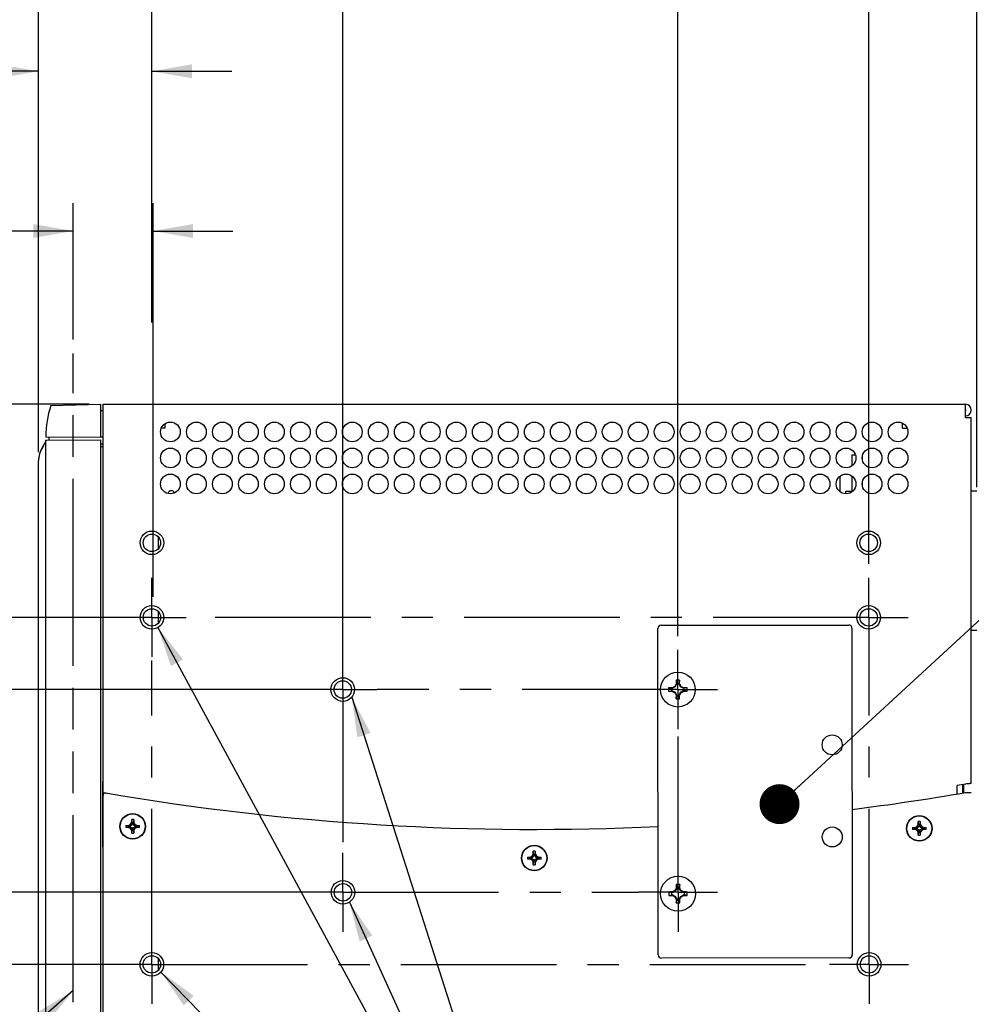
# Model space of a CAD drawing. Header units: inches. Extents: x 0 to 34, y 0 to 22.
# Tile 30 of 42: x 14.9 to 19.2, y 13.5 to 17.9. Entities that reach past the tile are written whole.
import ezdxf

# ---------------------------------------------------------------- set-up
doc = ezdxf.new("R2010")
doc.units = ezdxf.units.IN
doc.header["$LTSCALE"] = 1.87
doc.header["$MEASUREMENT"] = 0
doc.linetypes.add('CENTER', pattern=[0.6, 0.375, -0.075, 0.075, -0.075])
doc.linetypes.add('PHANTOM', pattern=[0.8, 0.45, -0.05, 0.1, -0.05, 0.1, -0.05])
doc.layers.get('0').update_dxf_attribs({"linetype": 'CONTINUOUS'})
for name, color, linetype in [('02___PRT_ALL_AXES', 7, 'CONTINUOUS'), ('06___PRT_ALL_SURFS', 7, 'CONTINUOUS'), ('0_COMPONENTS', 7, 'CONTINUOUS'), ('COSMETIC', 7, 'CONTINUOUS'), ('DETAIL', 7, 'CONTINUOUS'), ('DIMENSIONS', 7, 'CONTINUOUS')]:
    doc.layers.add(name, color=color, linetype=linetype)
doc.styles.get("Standard").update_dxf_attribs({"font": 'txt', "width": 0.8})
doc.dimstyles.new('DIMSTYLE_1', dxfattribs={"dimtxt": 0.125, "dimasz": 0.18, "dimexe": 0.125, "dimexo": 0.0625, "dimgap": 0.0625, "dimtad": 0, "dimtih": 1, "dimtoh": 1, "dimzin": 4, "dimdsep": 46, "dimtxsty": 'STANDARD', "dimblk": '_FILLED', "dimblk1": '_FILLED', "dimblk2": '_FILLED', "dimcen": 0.09, "dimazin": 1, "dimtp": 0.01, "dimtm": 0.01, "dimtfac": 1, "dimtofl": 0, "dimtmove": 0, "dimatfit": 3, "dimldrblk": '_FILLED', "dimfxl": 1, "dimtolj": 1, "dimtzin": 4, "dimarcsym": 0})
doc.dimstyles.new('DIMSTYLE_2', dxfattribs={"dimtxt": 0.125, "dimasz": 0.18, "dimexe": 0.125, "dimexo": 0.0625, "dimgap": 0.0625, "dimtad": 0, "dimtih": 1, "dimtoh": 1, "dimlfac": 2, "dimzin": 4, "dimdsep": 46, "dimtxsty": 'STANDARD', "dimblk": '_FILLED', "dimblk1": '_FILLED', "dimblk2": '_FILLED', "dimcen": 0.09, "dimazin": 1, "dimtfac": 1, "dimtofl": 0, "dimtmove": 0, "dimatfit": 3, "dimldrblk": '_FILLED', "dimfxl": 1, "dimtolj": 1, "dimtzin": 4, "dimarcsym": 0})
doc.dimstyles.new('DIMSTYLE_4', dxfattribs={"dimtxt": 0.125, "dimasz": 0.18, "dimexe": 0.125, "dimexo": 0.0625, "dimgap": 0.0625, "dimtad": 0, "dimtih": 1, "dimtoh": 1, "dimdec": 3, "dimlfac": 2, "dimzin": 4, "dimdsep": 46, "dimtxsty": 'STANDARD', "dimblk": '_FILLED', "dimblk1": '_FILLED', "dimblk2": '_FILLED', "dimcen": 0.09, "dimazin": 1, "dimtp": 0.001, "dimtm": 0.001, "dimtfac": 1, "dimtdec": 3, "dimtofl": 0, "dimtmove": 0, "dimatfit": 3, "dimldrblk": '_FILLED', "dimfxl": 1, "dimtolj": 1, "dimtzin": 4, "dimarcsym": 0})
doc.dimstyles.new('DIMSTYLE_5', dxfattribs={"dimtxt": 0.125, "dimasz": 0.18, "dimexe": 0.125, "dimexo": 0.0625, "dimgap": 0.0625, "dimtad": 0, "dimtih": 1, "dimtoh": 1, "dimlfac": 2, "dimzin": 4, "dimdsep": 46, "dimtxsty": 'STANDARD', "dimblk": '_FILLED', "dimblk1": '_FILLED', "dimblk2": '_FILLED', "dimcen": 0.09, "dimazin": 1, "dimtp": 0.01, "dimtm": 0.01, "dimtfac": 1, "dimtofl": 0, "dimtmove": 0, "dimatfit": 3, "dimldrblk": '_FILLED', "dimfxl": 1, "dimtolj": 1, "dimtzin": 4, "dimarcsym": 0})
doc.dimstyles.get("Standard").update_dxf_attribs({"dimtxt": 0.125, "dimasz": 0.18, "dimexe": 0.125, "dimexo": 0.0625, "dimgap": 0.09, "dimtad": 0, "dimtih": 1, "dimtoh": 1, "dimzin": 4, "dimdsep": 46, "dimtxsty": 'STANDARD', "dimblk": '_FILLED', "dimblk1": '_FILLED', "dimblk2": '_FILLED', "dimcen": 0.09, "dimazin": 1, "dimtol": 1, "dimtp": 0.02, "dimtm": 0.02, "dimtfac": 1, "dimtofl": 0, "dimtmove": 0, "dimatfit": 3, "dimldrblk": '_FILLED', "dimfxl": 1, "dimtolj": 1, "dimtzin": 4, "dimarcsym": 0})

# ---------------------------------------------------------------- blocks, each defined once
blk = doc.blocks.new('_FILLED')
at = {"color": 0, "linetype": 'BYBLOCK'}
blk.add_solid([(0, 0), (-1, 0.174), (-1, -0.174)], dxfattribs=at)
blk = doc.blocks.new('*D0')
at = {"layer": 'DIMENSIONS', "color": 2, "linetype": 'CONTINUOUS'}
for p, q in [((15.1826, 16.4598), (15.1826, 17.0743)), ((15.5427, 15.3013), (15.5427, 17.0743)), ((15.1826, 16.9493), (14.7563, 16.9493)), ((15.5427, 16.9493), (15.9027, 16.9493))]:
    blk.add_line(p, q, dxfattribs=at)
at = {"layer": 'DIMENSIONS', "color": 2, "linetype": 'CONTINUOUS', "xscale": 0.18, "yscale": 0.18, "zscale": 0.18}
blk.add_blockref('_FILLED', (15.1826, 16.9493), dxfattribs=at)
at = {"layer": 'DIMENSIONS', "color": 2, "linetype": 'CONTINUOUS', "xscale": 0.18, "yscale": 0.18, "zscale": 0.18, "rotation": 180}
blk.add_blockref('_FILLED', (15.5427, 16.9493), dxfattribs=at)
at = {"layer": 'DIMENSIONS', "color": 2, "linetype": 'CONTINUOUS', "insert": (14.3938, 17.0118), "char_height": 0.125, "width": 0.6, "attachment_point": 3, "line_spacing_factor": 0.9}
blk.add_mtext('.72\\P[18.3]', dxfattribs=at)
blk = doc.blocks.new('*D14')
at = {"layer": 'DIMENSIONS', "color": 2, "linetype": 'CONTINUOUS'}
for p, q in [((15.4748, 15.2083), (12.5338, 15.2083)), ((12.6588, 15.2083), (12.6588, 14.5516)), ((12.6588, 13.6448), (12.6588, 14.1141)), ((15.4747, 13.6448), (12.5338, 13.6448))]:
    blk.add_line(p, q, dxfattribs=at)
at = {"layer": 'DIMENSIONS', "color": 2, "linetype": 'CONTINUOUS', "xscale": 0.18, "yscale": 0.18, "zscale": 0.18}
for p, rotation in [((12.6588, 15.2083), 90), ((12.6588, 13.6448), 270)]:
    blk.add_blockref('_FILLED', p, dxfattribs=dict(at, rotation=rotation))
at = {"layer": 'DIMENSIONS', "color": 2, "linetype": 'CONTINUOUS', "insert": (12.5588, 14.4891), "char_height": 0.125, "width": 0.7, "attachment_point": 2, "line_spacing_factor": 0.9}
blk.add_mtext('3.127\\P[79.43]', dxfattribs=at)
blk = doc.blocks.new('*D15')
at = {"layer": 'DIMENSIONS', "color": 2, "linetype": 'CONTINUOUS'}
for p, q in [((15.0266, 17.0316), (15.0266, 17.7938)), ((15.5373, 16.6679), (15.5373, 17.7938)), ((15.0266, 17.6688), (14.6642, 17.6688)), ((15.5373, 17.6688), (15.8973, 17.6688)), ((15.0266, 15.9775), (15.0266, 16.807))]:
    blk.add_line(p, q, dxfattribs=at)
at = {"layer": 'DIMENSIONS', "color": 2, "linetype": 'CONTINUOUS', "xscale": 0.18, "yscale": 0.18, "zscale": 0.18}
blk.add_blockref('_FILLED', (15.0266, 17.6688), dxfattribs=at)
at = {"layer": 'DIMENSIONS', "color": 2, "linetype": 'CONTINUOUS', "xscale": 0.18, "yscale": 0.18, "zscale": 0.18, "rotation": 180}
blk.add_blockref('_FILLED', (15.5373, 17.6688), dxfattribs=at)
at = {"layer": 'DIMENSIONS', "color": 2, "linetype": 'CONTINUOUS', "insert": (14.6017, 17.7313), "char_height": 0.125, "width": 1.125, "attachment_point": 3, "line_spacing_factor": 0.9}
blk.add_mtext('1.02{\\ftxt.shx;\\W1.000000;\\H0.125000; }[25.9]', dxfattribs=at)
blk = doc.blocks.new('*D16')
at = {"layer": 'DIMENSIONS', "color": 2, "linetype": 'CONTINUOUS'}
for p, q in [((12.6588, 16.1688), (12.6588, 16.5288)), ((15.2548, 16.1688), (12.5338, 16.1688)), ((15.4748, 15.2083), (12.5338, 15.2083)), ((12.6588, 15.2083), (12.6588, 14.8483))]:
    blk.add_line(p, q, dxfattribs=at)
at = {"layer": 'DIMENSIONS', "color": 2, "linetype": 'CONTINUOUS', "xscale": 0.18, "yscale": 0.18, "zscale": 0.18}
for p, rotation in [((12.6588, 16.1688), 270), ((12.6588, 15.2083), 90)]:
    blk.add_blockref('_FILLED', p, dxfattribs=dict(at, rotation=rotation))
at = {"layer": 'DIMENSIONS', "color": 2, "linetype": 'CONTINUOUS', "insert": (12.5588, 15.9488), "char_height": 0.125, "width": 0.6, "attachment_point": 2, "line_spacing_factor": 0.9}
blk.add_mtext('1.92\\P[48.8]', dxfattribs=at)
blk = doc.blocks.new('*D19')
at = {"layer": 'DIMENSIONS', "color": 2, "linetype": 'CONTINUOUS'}
for p, q in [((15.5373, 16.5374), (15.5373, 18.5438)), ((16.3973, 14.9458), (16.3973, 18.5438)), ((15.5373, 18.4188), (15.1773, 18.4188)), ((16.3973, 18.4188), (16.7573, 18.4188))]:
    blk.add_line(p, q, dxfattribs=at)
at = {"layer": 'DIMENSIONS', "color": 2, "linetype": 'CONTINUOUS', "xscale": 0.18, "yscale": 0.18, "zscale": 0.18}
blk.add_blockref('_FILLED', (15.5373, 18.4188), dxfattribs=at)
at = {"layer": 'DIMENSIONS', "color": 2, "linetype": 'CONTINUOUS', "xscale": 0.18, "yscale": 0.18, "zscale": 0.18, "rotation": 180}
blk.add_blockref('_FILLED', (16.3973, 18.4188), dxfattribs=at)
at = {"layer": 'DIMENSIONS', "color": 2, "linetype": 'CONTINUOUS', "insert": (15.8673, 18.4813), "char_height": 0.125, "width": 0.7, "attachment_point": 2, "line_spacing_factor": 0.9}
blk.add_mtext('1.720\\P[43.69]', dxfattribs=at)
blk = doc.blocks.new('*D20')
at = {"layer": 'DIMENSIONS', "color": 2, "linetype": 'CONTINUOUS'}
for p, q in [((13.4088, 14.8833), (13.4088, 15.2433)), ((16.3348, 14.8833), (13.2838, 14.8833)), ((16.3357, 13.9698), (13.2838, 13.9698)), ((13.4088, 13.9698), (13.4088, 13.6098))]:
    blk.add_line(p, q, dxfattribs=at)
at = {"layer": 'DIMENSIONS', "color": 2, "linetype": 'CONTINUOUS', "xscale": 0.18, "yscale": 0.18, "zscale": 0.18}
for p, rotation in [((13.4088, 14.8833), 270), ((13.4088, 13.9698), 90)]:
    blk.add_blockref('_FILLED', p, dxfattribs=dict(at, rotation=rotation))
at = {"layer": 'DIMENSIONS', "color": 2, "linetype": 'CONTINUOUS', "insert": (13.3088, 14.7065), "char_height": 0.125, "width": 0.7, "attachment_point": 2, "line_spacing_factor": 0.9}
blk.add_mtext('1.827\\P[46.41]', dxfattribs=at)
blk = doc.blocks.new('*D21')
at = {"layer": 'DIMENSIONS', "color": 2, "linetype": 'CONTINUOUS'}
for p, q in [((14.2766, 15.2083), (14.2766, 15.4906)), ((15.4748, 15.2083), (14.1516, 15.2083)), ((14.2766, 14.8833), (14.2766, 14.5233)), ((16.3348, 14.8833), (14.4016, 14.8833))]:
    blk.add_line(p, q, dxfattribs=at)
at = {"layer": 'DIMENSIONS', "color": 2, "linetype": 'CONTINUOUS', "xscale": 0.18, "yscale": 0.18, "zscale": 0.18}
for p, rotation in [((14.2766, 15.2083), 270), ((14.2766, 14.8833), 90)]:
    blk.add_blockref('_FILLED', p, dxfattribs=dict(at, rotation=rotation))
at = {"layer": 'DIMENSIONS', "color": 2, "linetype": 'CONTINUOUS', "insert": (14.1266, 15.8656), "char_height": 0.125, "width": 0.7, "attachment_point": 2, "line_spacing_factor": 0.9}
blk.add_mtext('.650\\P[16.51]', dxfattribs=at)
blk = doc.blocks.new('*D22')
at = {"layer": 'DIMENSIONS', "color": 2, "linetype": 'CONTINUOUS'}
for p, q in [((15.5373, 16.6679), (15.5373, 19.2938)), ((18.7673, 15.449), (18.7673, 19.2938)), ((15.5373, 19.1688), (16.3773, 19.1688)), ((18.7673, 19.1688), (17.9273, 19.1688))]:
    blk.add_line(p, q, dxfattribs=at)
at = {"layer": 'DIMENSIONS', "color": 2, "linetype": 'CONTINUOUS', "xscale": 0.18, "yscale": 0.18, "zscale": 0.18, "rotation": 180}
blk.add_blockref('_FILLED', (15.5373, 19.1688), dxfattribs=at)
at = {"layer": 'DIMENSIONS', "color": 2, "linetype": 'CONTINUOUS', "xscale": 0.18, "yscale": 0.18, "zscale": 0.18}
blk.add_blockref('_FILLED', (18.7673, 19.1688), dxfattribs=at)
at = {"layer": 'DIMENSIONS', "color": 2, "linetype": 'CONTINUOUS', "insert": (17.1523, 19.2313), "char_height": 0.125, "width": 1.425, "attachment_point": 2, "line_spacing_factor": 0.9}
blk.add_mtext('6.460{\\ftxt.shx;\\W1.000000;\\H0.125000; }[164.08]', dxfattribs=at)
blk = doc.blocks.new('*D23')
at = {"layer": 'DIMENSIONS', "color": 2, "linetype": 'CONTINUOUS'}
for p, q in [((17.9073, 15.124), (17.9073, 18.5438)), ((18.7673, 15.449), (18.7673, 18.5438)), ((17.9073, 18.4188), (17.5473, 18.4188)), ((18.7673, 18.4188), (19.1273, 18.4188))]:
    blk.add_line(p, q, dxfattribs=at)
at = {"layer": 'DIMENSIONS', "color": 2, "linetype": 'CONTINUOUS', "xscale": 0.18, "yscale": 0.18, "zscale": 0.18}
blk.add_blockref('_FILLED', (17.9073, 18.4188), dxfattribs=at)
at = {"layer": 'DIMENSIONS', "color": 2, "linetype": 'CONTINUOUS', "xscale": 0.18, "yscale": 0.18, "zscale": 0.18, "rotation": 180}
blk.add_blockref('_FILLED', (18.7673, 18.4188), dxfattribs=at)
at = {"layer": 'DIMENSIONS', "color": 2, "linetype": 'CONTINUOUS', "insert": (18.2373, 18.4813), "char_height": 0.125, "width": 0.7, "attachment_point": 2, "line_spacing_factor": 0.9}
blk.add_mtext('1.720\\P[43.69]', dxfattribs=at)
blk = doc.blocks.new('*D24')
at = {"layer": 'DIMENSIONS', "color": 2, "linetype": 'CONTINUOUS'}
for p, q in [((15.0266, 15.9525), (15.0266, 20.0438)), ((19.2542, 15.7951), (19.2542, 20.0438)), ((15.0266, 19.9188), (16.7279, 19.9188)), ((19.2542, 19.9188), (17.5529, 19.9188))]:
    blk.add_line(p, q, dxfattribs=at)
at = {"layer": 'DIMENSIONS', "color": 2, "linetype": 'CONTINUOUS', "xscale": 0.18, "yscale": 0.18, "zscale": 0.18, "rotation": 180}
blk.add_blockref('_FILLED', (15.0266, 19.9188), dxfattribs=at)
at = {"layer": 'DIMENSIONS', "color": 2, "linetype": 'CONTINUOUS', "xscale": 0.18, "yscale": 0.18, "zscale": 0.18}
blk.add_blockref('_FILLED', (19.2542, 19.9188), dxfattribs=at)
at = {"layer": 'DIMENSIONS', "color": 2, "linetype": 'CONTINUOUS', "insert": (16.9904, 19.9813), "char_height": 0.125, "width": 0.7, "attachment_point": 2, "line_spacing_factor": 0.9}
blk.add_mtext('8.46\\P[214.8]', dxfattribs=at)

msp = doc.modelspace()

# ---------------------------------------------------------------- linework, layer by layer
at = {"color": 7, "linetype": 'CONTINUOUS'}
for p, q in [((15.08208, 16.16317), (15.30659, 16.16905)), ((15.30659, 16.01987), (15.30659, 16.16905)), ((15.30734, 16.14056), (15.31729, 16.14039)), ((15.05909, 16.02203), (15.30659, 16.01987)), ((15.07409, 16.00675), (15.07409, 16.0219)), ((15.30659, 16.02207), (15.31729, 16.02189)), ((15.04853, 15.98311), (15.04327, 15.97399)), ((15.0555, 15.99499), (15.04853, 15.98311)), ((15.05909, 16.00505), (15.05579, 15.99554)), ((15.05909, 16.00505), (15.05581, 15.99558)), ((15.05909, 16.00662), (15.30659, 16.00878)), ((15.05909, 12.84712), (15.05909, 16.00662)), ((15.30659, 12.84496), (15.30659, 16.00878)), ((15.31729, 15.98905), (15.30659, 15.98905)), ((15.30659, 15.97817), (15.31729, 15.97798)), ((15.02659, 13.10305), (15.02659, 15.91505)), ((18.63916, 15.77444), (18.63916, 15.83454)), ((15.61077, 15.768), (15.61042, 15.76671)), ((18.66416, 15.76579), (18.66416, 15.77657)), ((18.66416, 15.77657), (18.68816, 15.77657)), ((17.83201, 15.17325), (18.67701, 15.17406)), ((17.81843, 13.68824), (17.81702, 15.15824)), ((18.69202, 15.15907), (18.69343, 13.68907)), ((17.90175, 14.90746), (17.89494, 14.89567)), ((17.90175, 14.90746), (17.89915, 14.90816)), ((17.89954, 14.92493), (17.90175, 14.91209)), ((17.91283, 14.91209), (17.90175, 14.91209)), ((17.90175, 14.91209), (17.90175, 14.90746)), ((17.91503, 14.92493), (17.91283, 14.91209)), ((17.91283, 14.90746), (17.91283, 14.91209)), ((17.91283, 14.90746), (17.91543, 14.90816)), ((17.91964, 14.89567), (17.91283, 14.90746)), ((17.86568, 14.89107), (17.87852, 14.88886)), ((17.86568, 14.87558), (17.87852, 14.87778)), ((17.88314, 14.88886), (17.87852, 14.88886)), ((17.87852, 14.88886), (17.87852, 14.87778)), ((17.87852, 14.87778), (17.88314, 14.87778)), ((17.88314, 14.88886), (17.88245, 14.89146)), ((17.88314, 14.87778), (17.88245, 14.87518)), ((17.89494, 14.89567), (17.88314, 14.88886)), ((17.88314, 14.87778), (17.89494, 14.87097)), ((17.89297, 14.89764), (17.89494, 14.89567)), ((17.89297, 14.869), (17.89494, 14.87097)), ((17.89494, 14.87097), (17.90175, 14.85918)), ((17.91283, 14.85918), (17.91964, 14.87097)), ((17.92161, 14.89764), (17.91964, 14.89567)), ((17.93143, 14.88886), (17.91964, 14.89567)), ((17.91964, 14.87097), (17.93143, 14.87778)), ((17.92161, 14.869), (17.91964, 14.87097)), ((17.93143, 14.88886), (17.93212, 14.89146)), ((17.93606, 14.88886), (17.93143, 14.88886)), ((17.93143, 14.87778), (17.93606, 14.87778)), ((17.93143, 14.87778), (17.93212, 14.87518)), ((17.94889, 14.89107), (17.93606, 14.88886)), ((17.93606, 14.87778), (17.93606, 14.88886)), ((17.94889, 14.87558), (17.93606, 14.87778)), ((17.90175, 14.85918), (17.89915, 14.85848)), ((17.89954, 14.84172), (17.90175, 14.85455)), ((17.90175, 14.85918), (17.90175, 14.85455)), ((17.90175, 14.85455), (17.91283, 14.85455)), ((17.91283, 14.85455), (17.91283, 14.85918)), ((17.91283, 14.85918), (17.91543, 14.85848)), ((17.91503, 14.84172), (17.91283, 14.85455)), ((15.31409, 14.46606), (15.31409, 14.17667)), ((15.31729, 14.43646), (15.31409, 14.43663)), ((19.19116, 14.4176), (19.19116, 14.45561)), ((15.31729, 14.35514), (15.31409, 14.35497)), ((15.31409, 14.28794), (15.31729, 14.28789)), ((15.31729, 14.28721), (15.31409, 14.28716)), ((15.44104, 14.27645), (15.44616, 14.28532)), ((15.44616, 14.28532), (15.44616, 14.29732)), ((15.44931, 14.27937), (15.44616, 14.29732)), ((15.45516, 14.29732), (15.44616, 14.29732)), ((15.44616, 14.28532), (15.44931, 14.27937)), ((15.45516, 14.29732), (15.45201, 14.27937)), ((15.45516, 14.28532), (15.45201, 14.27937)), ((15.45516, 14.29732), (15.45516, 14.28532)), ((15.45516, 14.28532), (15.46029, 14.27645)), ((18.99981, 14.28832), (18.99081, 14.28832)), ((18.99081, 14.27632), (18.99081, 14.28832)), ((18.99396, 14.27037), (18.99081, 14.28832)), ((18.99981, 14.28832), (18.99666, 14.27037)), ((18.99981, 14.28832), (18.99981, 14.27632)), ((15.42016, 14.27132), (15.42016, 14.26232)), ((15.42016, 14.27132), (15.43811, 14.26817)), ((15.42016, 14.27132), (15.43216, 14.27132)), ((15.43811, 14.26547), (15.42016, 14.26232)), ((15.43216, 14.26232), (15.42016, 14.26232)), ((15.43216, 14.27132), (15.44104, 14.27645)), ((15.43216, 14.27132), (15.43811, 14.26817)), ((15.43216, 14.26232), (15.43811, 14.26547)), ((15.44104, 14.2572), (15.43216, 14.26232)), ((15.43811, 14.26817), (15.43775, 14.2681)), ((15.43775, 14.2681), (15.43775, 14.26555)), ((15.43775, 14.2681), (15.4379, 14.26801)), ((15.43775, 14.26555), (15.4379, 14.26563)), ((15.43811, 14.26547), (15.43775, 14.26555)), ((15.4379, 14.26801), (15.44524, 14.27225)), ((15.4379, 14.26801), (15.4379, 14.26563)), ((15.4379, 14.26563), (15.44524, 14.2614)), ((15.44104, 14.27645), (15.44524, 14.27225)), ((15.44104, 14.2572), (15.44524, 14.2614)), ((15.44616, 14.24832), (15.44104, 14.2572)), ((15.44947, 14.27959), (15.44524, 14.27225)), ((15.44524, 14.2614), (15.44947, 14.25406)), ((15.44616, 14.23632), (15.44931, 14.25427)), ((15.44616, 14.24832), (15.44931, 14.25427)), ((15.44616, 14.23632), (15.44616, 14.24832)), ((15.44931, 14.27937), (15.44939, 14.27974)), ((15.44931, 14.25427), (15.44939, 14.25391)), ((15.44939, 14.27974), (15.44947, 14.27959)), ((15.45194, 14.27974), (15.44939, 14.27974)), ((15.44939, 14.25391), (15.44947, 14.25406)), ((15.44939, 14.25391), (15.45194, 14.25391)), ((15.44947, 14.27959), (15.45185, 14.27959)), ((15.45185, 14.25406), (15.44947, 14.25406)), ((15.45194, 14.27974), (15.45185, 14.27959)), ((15.45185, 14.27959), (15.45609, 14.27225)), ((15.45185, 14.25406), (15.45609, 14.2614)), ((15.45194, 14.25391), (15.45185, 14.25406)), ((15.45201, 14.27937), (15.45194, 14.27974)), ((15.45201, 14.25427), (15.45194, 14.25391)), ((15.45516, 14.24832), (15.45201, 14.25427)), ((15.45201, 14.25427), (15.45516, 14.23632)), ((15.46029, 14.2572), (15.45516, 14.24832)), ((15.45516, 14.24832), (15.45516, 14.23632)), ((15.46029, 14.27645), (15.45609, 14.27225)), ((15.45609, 14.27225), (15.46343, 14.26801)), ((15.45609, 14.2614), (15.46343, 14.26563)), ((15.46029, 14.2572), (15.45609, 14.2614)), ((15.46029, 14.27645), (15.46916, 14.27132)), ((15.46916, 14.26232), (15.46029, 14.2572)), ((15.46916, 14.27132), (15.46321, 14.26817)), ((15.46321, 14.26817), (15.48116, 14.27132)), ((15.46321, 14.26817), (15.46357, 14.2681)), ((15.46321, 14.26547), (15.46357, 14.26555)), ((15.46916, 14.26232), (15.46321, 14.26547)), ((15.48116, 14.26232), (15.46321, 14.26547)), ((15.46357, 14.2681), (15.46343, 14.26801)), ((15.46343, 14.26563), (15.46343, 14.26801)), ((15.46357, 14.26555), (15.46343, 14.26563)), ((15.46357, 14.26555), (15.46357, 14.2681)), ((15.46916, 14.27132), (15.48116, 14.27132)), ((15.48116, 14.26232), (15.46916, 14.26232)), ((15.48116, 14.26232), (15.48116, 14.27132)), ((18.96481, 14.26232), (18.97681, 14.26232)), ((18.96481, 14.26232), (18.98276, 14.25917)), ((18.96481, 14.26232), (18.96481, 14.25332)), ((18.98276, 14.25647), (18.96481, 14.25332)), ((18.97681, 14.25332), (18.96481, 14.25332)), ((18.97681, 14.26232), (18.98569, 14.26745)), ((18.97681, 14.26232), (18.98276, 14.25917)), ((18.97681, 14.25332), (18.98276, 14.25647)), ((18.98569, 14.2482), (18.97681, 14.25332)), ((18.98276, 14.25917), (18.9824, 14.2591)), ((18.9824, 14.2591), (18.98255, 14.25901)), ((18.9824, 14.2591), (18.9824, 14.25655)), ((18.9824, 14.25655), (18.98255, 14.25663)), ((18.98276, 14.25647), (18.9824, 14.25655)), ((18.98255, 14.25901), (18.98989, 14.26325)), ((18.98255, 14.25901), (18.98255, 14.25663)), ((18.98255, 14.25663), (18.98989, 14.2524)), ((18.98569, 14.26745), (18.99081, 14.27632)), ((18.98569, 14.26745), (18.98989, 14.26325)), ((18.98569, 14.2482), (18.98989, 14.2524)), ((18.99081, 14.23932), (18.98569, 14.2482)), ((18.99412, 14.27059), (18.98989, 14.26325)), ((18.98989, 14.2524), (18.99412, 14.24506)), ((18.99081, 14.27632), (18.99396, 14.27037)), ((18.99081, 14.23932), (18.99396, 14.24527)), ((18.99081, 14.22732), (18.99396, 14.24527)), ((18.99396, 14.27037), (18.99404, 14.27074)), ((18.99396, 14.24527), (18.99404, 14.24491)), ((18.99659, 14.27074), (18.99404, 14.27074)), ((18.99404, 14.27074), (18.99412, 14.27059)), ((18.99404, 14.24491), (18.99412, 14.24506)), ((18.99404, 14.24491), (18.99659, 14.24491)), ((18.99412, 14.27059), (18.9965, 14.27059)), ((18.9965, 14.24506), (18.99412, 14.24506)), ((18.99659, 14.27074), (18.9965, 14.27059)), ((18.9965, 14.27059), (19.00074, 14.26325)), ((18.9965, 14.24506), (19.00074, 14.2524)), ((18.99659, 14.24491), (18.9965, 14.24506)), ((18.99666, 14.27037), (18.99659, 14.27074)), ((18.99666, 14.24527), (18.99659, 14.24491)), ((18.99981, 14.27632), (18.99666, 14.27037)), ((18.99981, 14.23932), (18.99666, 14.24527)), ((18.99666, 14.24527), (18.99981, 14.22732)), ((18.99981, 14.27632), (19.00494, 14.26745)), ((19.00494, 14.2482), (18.99981, 14.23932)), ((19.00494, 14.26745), (19.00074, 14.26325)), ((19.00074, 14.26325), (19.00808, 14.25901)), ((19.00074, 14.2524), (19.00808, 14.25663)), ((19.00494, 14.2482), (19.00074, 14.2524)), ((19.00494, 14.26745), (19.01381, 14.26232)), ((19.01381, 14.25332), (19.00494, 14.2482)), ((19.00786, 14.25917), (19.02581, 14.26232)), ((19.01381, 14.26232), (19.00786, 14.25917)), ((19.00786, 14.25917), (19.00822, 14.2591)), ((19.00786, 14.25647), (19.00822, 14.25655)), ((19.02581, 14.25332), (19.00786, 14.25647)), ((19.01381, 14.25332), (19.00786, 14.25647)), ((19.00822, 14.2591), (19.00808, 14.25901)), ((19.00808, 14.25663), (19.00808, 14.25901)), ((19.00822, 14.25655), (19.00808, 14.25663)), ((19.00822, 14.25655), (19.00822, 14.2591)), ((19.01381, 14.26232), (19.02581, 14.26232)), ((19.02581, 14.25332), (19.01381, 14.25332)), ((19.02581, 14.25332), (19.02581, 14.26232)), ((15.44616, 14.23632), (15.45516, 14.23632)), ((18.99081, 14.22732), (18.99081, 14.23932)), ((18.99081, 14.22732), (18.99981, 14.22732)), ((18.99981, 14.23932), (18.99981, 14.22732)), ((17.26466, 14.15469), (17.25566, 14.15469)), ((17.25566, 14.14269), (17.25566, 14.15469)), ((17.25881, 14.13674), (17.25566, 14.15469)), ((17.26466, 14.15469), (17.26151, 14.13674)), ((17.26466, 14.15469), (17.26466, 14.14269)), ((17.22966, 14.12869), (17.24166, 14.12869)), ((17.22966, 14.12869), (17.24761, 14.12554)), ((17.22966, 14.12869), (17.22966, 14.11969)), ((17.24761, 14.12284), (17.22966, 14.11969)), ((17.24166, 14.11969), (17.22966, 14.11969)), ((17.24166, 14.12869), (17.25054, 14.13381)), ((17.24166, 14.12869), (17.24761, 14.12554)), ((17.24166, 14.11969), (17.24761, 14.12284)), ((17.25054, 14.11456), (17.24166, 14.11969)), ((17.24761, 14.12554), (17.24725, 14.12546)), ((17.24725, 14.12546), (17.2474, 14.12537)), ((17.24725, 14.12546), (17.24725, 14.12291)), ((17.24725, 14.12291), (17.2474, 14.123)), ((17.24761, 14.12284), (17.24725, 14.12291)), ((17.2474, 14.12537), (17.25474, 14.12961)), ((17.2474, 14.12537), (17.2474, 14.123)), ((17.2474, 14.123), (17.25474, 14.11876)), ((17.25054, 14.13381), (17.25566, 14.14269)), ((17.25054, 14.13381), (17.25474, 14.12961)), ((17.25054, 14.11456), (17.25474, 14.11876)), ((17.25566, 14.10569), (17.25054, 14.11456)), ((17.25897, 14.13695), (17.25474, 14.12961)), ((17.25474, 14.11876), (17.25897, 14.11142)), ((17.25566, 14.14269), (17.25881, 14.13674)), ((17.25566, 14.09369), (17.25881, 14.11163)), ((17.25566, 14.10569), (17.25881, 14.11163)), ((17.25881, 14.13674), (17.25889, 14.1371)), ((17.25881, 14.11163), (17.25889, 14.11127)), ((17.26144, 14.1371), (17.25889, 14.1371)), ((17.25889, 14.1371), (17.25897, 14.13695)), ((17.25889, 14.11127), (17.25897, 14.11142)), ((17.25889, 14.11127), (17.26144, 14.11127)), ((17.25897, 14.13695), (17.26135, 14.13695)), ((17.26135, 14.11142), (17.25897, 14.11142)), ((17.26144, 14.1371), (17.26135, 14.13695)), ((17.26135, 14.13695), (17.26559, 14.12961)), ((17.26135, 14.11142), (17.26559, 14.11876)), ((17.26144, 14.11127), (17.26135, 14.11142)), ((17.26151, 14.13674), (17.26144, 14.1371)), ((17.26151, 14.11163), (17.26144, 14.11127)), ((17.26466, 14.14269), (17.26151, 14.13674)), ((17.26466, 14.10569), (17.26151, 14.11163)), ((17.26151, 14.11163), (17.26466, 14.09369)), ((17.26466, 14.14269), (17.26979, 14.13381)), ((17.26979, 14.11456), (17.26466, 14.10569)), ((17.26979, 14.13381), (17.26559, 14.12961)), ((17.26559, 14.12961), (17.27293, 14.12537)), ((17.26559, 14.11876), (17.27293, 14.123)), ((17.26979, 14.11456), (17.26559, 14.11876)), ((17.26979, 14.13381), (17.27866, 14.12869)), ((17.27866, 14.11969), (17.26979, 14.11456)), ((17.27271, 14.12554), (17.29066, 14.12869)), ((17.27866, 14.12869), (17.27271, 14.12554)), ((17.27271, 14.12554), (17.27307, 14.12546)), ((17.27271, 14.12284), (17.27307, 14.12291)), ((17.29066, 14.11969), (17.27271, 14.12284)), ((17.27866, 14.11969), (17.27271, 14.12284)), ((17.27307, 14.12546), (17.27293, 14.12537)), ((17.27293, 14.123), (17.27293, 14.12537)), ((17.27307, 14.12291), (17.27293, 14.123)), ((17.27307, 14.12291), (17.27307, 14.12546)), ((17.27866, 14.12869), (17.29066, 14.12869)), ((17.29066, 14.11969), (17.27866, 14.11969)), ((17.29066, 14.11969), (17.29066, 14.12869)), ((17.25566, 14.09369), (17.25566, 14.10569)), ((17.25566, 14.09369), (17.26466, 14.09369)), ((17.26466, 14.10569), (17.26466, 14.09369)), ((17.89582, 13.97567), (17.88403, 13.96886)), ((17.89385, 13.97764), (17.89582, 13.97567)), ((17.90263, 13.98746), (17.89582, 13.97567)), ((17.90263, 13.98746), (17.90003, 13.98816)), ((17.90042, 14.00493), (17.90263, 13.99209)), ((17.91371, 13.99209), (17.90263, 13.99209)), ((17.90263, 13.99209), (17.90263, 13.98746)), ((17.91591, 14.00493), (17.91371, 13.99209)), ((17.91371, 13.98746), (17.91371, 13.99209)), ((17.91371, 13.98746), (17.91631, 13.98816)), ((17.92052, 13.97567), (17.91371, 13.98746)), ((17.92249, 13.97764), (17.92052, 13.97567)), ((17.93231, 13.96886), (17.92052, 13.97567)), ((17.86656, 13.97107), (17.8794, 13.96886)), ((17.86656, 13.95558), (17.8794, 13.95778)), ((17.88403, 13.96886), (17.8794, 13.96886)), ((17.8794, 13.96886), (17.8794, 13.95778)), ((17.8794, 13.95778), (17.88403, 13.95778)), ((17.88403, 13.96886), (17.88333, 13.97146)), ((17.88403, 13.95778), (17.88333, 13.95518)), ((17.88403, 13.95778), (17.89582, 13.95097)), ((17.89385, 13.949), (17.89582, 13.95097)), ((17.89582, 13.95097), (17.90263, 13.93918)), ((17.90263, 13.93918), (17.90003, 13.93848)), ((17.90042, 13.92172), (17.90263, 13.93455)), ((17.90263, 13.93918), (17.90263, 13.93455)), ((17.90263, 13.93455), (17.91371, 13.93455)), ((17.91371, 13.93918), (17.92052, 13.95097)), ((17.91371, 13.93918), (17.91631, 13.93848)), ((17.91371, 13.93455), (17.91371, 13.93918)), ((17.91591, 13.92172), (17.91371, 13.93455)), ((17.92052, 13.95097), (17.93231, 13.95778)), ((17.92249, 13.949), (17.92052, 13.95097)), ((17.93231, 13.96886), (17.93301, 13.97146)), ((17.93694, 13.96886), (17.93231, 13.96886)), ((17.93231, 13.95778), (17.93694, 13.95778)), ((17.93231, 13.95778), (17.93301, 13.95518)), ((17.94977, 13.97107), (17.93694, 13.96886)), ((17.93694, 13.95778), (17.93694, 13.96886)), ((17.94977, 13.95558), (17.93694, 13.95778)), ((18.67845, 13.67406), (17.83345, 13.67325))]:
    msp.add_line(p, q, dxfattribs=at)
at = {"color": 3, "linetype": 'CONTINUOUS'}
for p, q in [((15.31729, 16.12882), (15.31729, 16.16882)), ((15.31729, 16.16882), (19.20304, 16.16882)), ((19.20304, 16.10882), (19.20304, 16.16882)), ((19.20304, 16.10882), (19.22951, 16.10882)), ((19.22954, 14.46052), (19.22954, 16.10882)), ((15.59516, 16.06107), (15.58004, 16.06107)), ((15.59516, 16.07961), (15.59516, 16.06107)), ((18.91966, 16.06057), (18.91966, 16.08317)), ((18.91966, 16.06057), (18.94057, 16.06057)), ((18.68816, 15.77657), (18.68816, 15.77148)), ((15.31729, 14.40802), (15.31729, 14.42503)), ((19.20304, 14.45771), (19.16554, 14.4511)), ((19.16554, 14.41393), (19.16554, 14.4511)), ((19.20316, 14.41932), (19.22963, 14.41932)), ((15.31716, 12.68432), (15.31716, 14.40746))]:
    msp.add_line(p, q, dxfattribs=at)
at = {"color": 7, "linetype": 'CONTINUOUS'}
for centre, radius in [((15.53729, 15.54432), 0.03937), ((18.76729, 15.54432), 0.03937), ((15.53729, 15.20832), 0.03937), ((18.76729, 15.20832), 0.03937), ((17.90729, 14.88332), 0.07874), ((16.39729, 14.88332), 0.03937), ((15.45066, 14.26682), 0.05625), ((18.99531, 14.25782), 0.05625), ((17.26016, 14.12419), 0.05625), ((17.90817, 13.96332), 0.07874), ((16.39816, 13.96982), 0.03937), ((15.53716, 13.64482), 0.03937), ((18.76916, 13.64482), 0.03937)]:
    msp.add_circle(centre, radius, dxfattribs=at)
at = {"color": 3, "linetype": 'CONTINUOUS'}
for centre in [(15.45066, 14.26682), (18.99516, 14.25782), (17.26016, 14.12419)]:
    msp.add_circle(centre, 0.0575, dxfattribs=at)
at = {"color": 7, "linetype": 'CONTINUOUS'}
for centre, radius, start, end in [((15.50671, 16.02155), 0.44762, 161.55565, 179.93856), ((19.20304, 16.14232), 0.0025, 270, 90), ((15.21769, 15.87802), 0.19908, 151.18121, 152.24502), ((14.984, 16.03365), 0.08128, 331.5958, 332.07042), ((18.60963, 15.83454), 0.02953, 0, 17.5912), ((15.62525, 15.76407), 0.015, 22.04143, 164.79921), ((17.83202, 15.15825), 0.015, 90.05488, 180.05488), ((18.67702, 15.15906), 0.015, 0.05488, 90.05488), ((19.14584, 14.16831), 1.44969, 149.31306, 149.7952), ((19.23119, 14.88525), 1.33224, 178.29328, 179.01462), ((17.90728, 14.64632), 0.27871, 89.99945, 91.59199), ((17.90729, 14.64632), 0.27871, 88.40801, 90.00055), ((16.60739, 14.88581), 1.30823, 0.97876, 1.71334), ((16.67404, 14.17143), 1.44354, 30.20377, 30.68796), ((18.14433, 14.88332), 0.27876, 178.40769, 181.59231), ((17.9048, 13.58342), 1.30823, 90.97876, 91.71334), ((17.90536, 16.20723), 1.33224, 268.29328, 269.01462), ((18.61918, 13.65008), 1.44354, 120.20377, 120.68796), ((18.62229, 16.12187), 1.44969, 239.31306, 239.7952), ((19.14053, 15.59521), 1.44354, 210.20377, 210.68796), ((16.66874, 15.59833), 1.44969, 329.31306, 329.7952), ((17.19228, 13.64477), 1.44969, 59.31306, 59.7952), ((17.1954, 16.11657), 1.44354, 300.20377, 300.68796), ((17.90921, 13.55941), 1.33224, 88.29328, 89.01462), ((17.90978, 16.18322), 1.30823, 270.97876, 271.71334), ((17.67025, 14.88332), 0.27876, 358.40769, 1.59231), ((19.20719, 14.88083), 1.30823, 180.97876, 181.71334), ((17.90728, 15.12032), 0.27871, 268.40801, 270.00055), ((17.90729, 15.12032), 0.27871, 269.99945, 271.59199), ((16.58338, 14.88139), 1.33224, 358.29328, 359.01462), ((15.31909, 14.46606), 0.005, 112.02644, 180), ((15.31909, 14.17667), 0.005, 180, 246.5179), ((18.62006, 12.73008), 1.44354, 120.20377, 120.68796), ((19.14672, 13.24831), 1.44969, 149.31306, 149.7952), ((19.23208, 13.96525), 1.33224, 178.29328, 179.01462), ((17.90817, 13.72632), 0.27871, 89.99945, 91.59199), ((17.90817, 13.72632), 0.27871, 88.40801, 90.00055), ((16.60827, 13.96581), 1.30823, 0.97876, 1.71334), ((16.67492, 13.25143), 1.44354, 30.20377, 30.68796), ((17.19316, 12.72477), 1.44969, 59.31306, 59.7952), ((18.14521, 13.96332), 0.27876, 178.40769, 181.59231), ((17.90568, 12.66342), 1.30823, 90.97876, 91.71334), ((17.90624, 15.28723), 1.33224, 268.29328, 269.01462), ((18.62318, 15.20187), 1.44969, 239.31306, 239.7952), ((19.14141, 14.67521), 1.44354, 210.20377, 210.68796), ((19.20807, 13.96083), 1.30823, 180.97876, 181.71334), ((16.58426, 13.96139), 1.33224, 358.29328, 359.01462), ((16.66962, 14.67833), 1.44969, 329.31306, 329.7952), ((17.19628, 15.19657), 1.44354, 300.20377, 300.68796), ((17.9101, 12.63941), 1.33224, 88.29328, 89.01462), ((17.91066, 15.26322), 1.30823, 270.97876, 271.71334), ((17.67113, 13.96332), 0.27876, 358.40769, 1.59231), ((17.90817, 14.20032), 0.27871, 268.40801, 270.00055), ((17.90817, 14.20032), 0.27871, 269.99945, 271.59199), ((17.83343, 13.68825), 0.015, 180.05488, 270.05488), ((18.67843, 13.68906), 0.015, 270.05488, 0.05488)]:
    msp.add_arc(centre, radius, start, end, dxfattribs=at)
at = {"color": 3, "linetype": 'CONTINUOUS'}
for centre, radius, start, end in [((19.20304, 16.14232), 0.0265, 270, 90), ((17.26016, 25.69819), 11.445, 277.192643, 279.774357), ((15.32716, 14.40746), 0.01, 80.28501, 180), ((17.26016, 25.69819), 11.445, 260.285009, 272.793692)]:
    msp.add_arc(centre, radius, start, end, dxfattribs=at)
at = {"color": 7, "linetype": 'CONTINUOUS'}
msp.add_open_spline([(15.04152, 15.97073), (15.03734, 15.9628), (15.02958, 15.94493), (15.02659, 15.92545), (15.02659, 15.91505)], degree=3, knots=[0, 0, 0, 0, 0.462851, 1, 1, 1, 1], dxfattribs=at)
at = {"color": 3, "linetype": 'CONTINUOUS'}
msp.add_open_spline([(19.22953, 14.46052), (19.22953, 14.46031), (19.2286, 14.46003), (19.2273, 14.45975), (19.22476, 14.45941), (19.22004, 14.45893), (19.21265, 14.45836), (19.20642, 14.45794), (19.20304, 14.45771)], degree=3, knots=[0, 0, 0, 0, 0.0230454, 0.0810046, 0.1734431, 0.2972717, 0.6200489, 1, 1, 1, 1], dxfattribs=at)
at = {"layer": '02___PRT_ALL_AXES', "color": 3, "linetype": 'CONTINUOUS'}
msp.add_line((15.31729, 14.42503), (15.31729, 16.12882), dxfattribs=at)
at = {"layer": '02___PRT_ALL_AXES', "color": 7, "linetype": 'CONTINUOUS'}
for p, q in [((19.25416, 15.77639), (19.22954, 15.77639)), ((19.25416, 15.15001), (19.22954, 15.15001)), ((19.19616, 14.41832), (19.19616, 14.4565))]:
    msp.add_line(p, q, dxfattribs=at)
at = {"layer": '02___PRT_ALL_AXES', "color": 7, "linetype": 'CENTER'}
for p, q in [((15.53729, 15.20832), (15.53729, 15.38647)), ((18.76729, 15.20832), (18.76729, 15.38647)), ((15.53729, 15.20832), (15.35914, 15.20832)), ((15.53729, 15.20832), (15.53729, 15.03017)), ((15.53729, 15.20832), (15.69214, 15.20832)), ((18.76729, 15.20832), (15.69214, 15.20832)), ((18.76729, 15.20832), (18.94544, 15.20832)), ((18.76729, 15.20832), (18.76729, 15.03017)), ((16.39729, 14.88332), (16.39729, 15.06147)), ((17.90729, 14.88332), (17.90729, 15.06147)), ((18.76916, 13.64482), (18.76916, 15.04995)), ((15.53716, 13.64482), (15.53716, 15.01342)), ((16.39729, 14.88332), (16.21914, 14.88332)), ((16.39729, 14.88332), (16.39729, 14.19566)), ((16.39729, 14.88332), (16.55168, 14.88332)), ((17.90729, 14.88332), (16.55168, 14.88332)), ((17.90729, 14.88332), (18.08544, 14.88332)), ((17.90729, 14.88332), (17.90729, 14.70517)), ((17.90816, 13.96982), (17.90816, 14.67258)), ((16.39816, 13.96982), (16.39816, 14.14797)), ((16.39816, 13.96982), (16.22001, 13.96982)), ((16.39816, 13.96982), (16.39816, 13.79167)), ((16.39816, 13.96982), (17.73001, 13.96982)), ((17.90816, 13.96982), (17.73001, 13.96982)), ((17.90816, 13.96982), (18.08631, 13.96982)), ((17.90816, 13.96982), (17.90816, 13.79167)), ((15.53716, 13.64482), (15.35901, 13.64482)), ((15.53716, 13.64482), (15.53716, 13.46667)), ((15.53716, 13.64482), (18.59101, 13.64482)), ((18.76916, 13.64482), (18.59101, 13.64482)), ((18.76916, 13.64482), (18.94731, 13.64482)), ((18.76916, 13.64482), (18.76916, 13.46667))]:
    msp.add_line(p, q, dxfattribs=at)
at = {"layer": '02___PRT_ALL_AXES', "color": 3, "linetype": 'CONTINUOUS'}
for centre, radius in [((15.62069, 16.04382), 0.0445), ((15.73779, 16.04382), 0.0445), ((15.8549, 16.04382), 0.0445), ((15.972, 16.04382), 0.0445), ((16.08911, 16.04382), 0.0445), ((16.20621, 16.04382), 0.0445), ((16.32332, 16.04382), 0.0445), ((16.44042, 16.04382), 0.0445), ((16.55753, 16.04382), 0.0445), ((16.67464, 16.04382), 0.0445), ((16.79174, 16.04382), 0.0445), ((16.90885, 16.04382), 0.0445), ((17.02595, 16.04382), 0.0445), ((17.14306, 16.04382), 0.0445), ((17.26016, 16.04382), 0.0445), ((17.37727, 16.04382), 0.0445), ((17.49437, 16.04382), 0.0445), ((17.61148, 16.04382), 0.0445), ((17.72858, 16.04382), 0.0445), ((17.84569, 16.04382), 0.0445), ((17.96279, 16.04382), 0.0445), ((18.0799, 16.04382), 0.0445), ((18.197, 16.04382), 0.0445), ((18.31411, 16.04382), 0.0445), ((18.43121, 16.04382), 0.0445), ((18.54832, 16.04382), 0.0445), ((18.66542, 16.04382), 0.0445), ((18.78253, 16.04382), 0.0445), ((18.89964, 16.04382), 0.0445), ((15.62069, 15.92672), 0.0445), ((15.73779, 15.92672), 0.0445), ((15.8549, 15.92672), 0.0445), ((15.972, 15.92672), 0.0445), ((16.08911, 15.92672), 0.0445), ((16.20621, 15.92672), 0.0445), ((16.32332, 15.92672), 0.0445), ((16.44042, 15.92672), 0.0445), ((16.55753, 15.92672), 0.0445), ((16.67464, 15.92672), 0.0445), ((16.79174, 15.92672), 0.0445), ((16.90885, 15.92672), 0.0445), ((17.02595, 15.92672), 0.0445), ((17.14306, 15.92672), 0.0445), ((17.26016, 15.92672), 0.0445), ((17.37727, 15.92672), 0.0445), ((17.49437, 15.92672), 0.0445), ((17.61148, 15.92672), 0.0445), ((17.72858, 15.92672), 0.0445), ((17.84569, 15.92672), 0.0445), ((17.96279, 15.92672), 0.0445), ((18.0799, 15.92672), 0.0445), ((18.197, 15.92672), 0.0445), ((18.31411, 15.92672), 0.0445), ((18.43121, 15.92672), 0.0445), ((18.54832, 15.92672), 0.0445), ((18.66542, 15.92672), 0.0445), ((18.78253, 15.92672), 0.0445), ((18.89964, 15.92672), 0.0445), ((15.62069, 15.80961), 0.0445), ((15.73779, 15.80961), 0.0445), ((15.8549, 15.80961), 0.0445), ((15.972, 15.80961), 0.0445), ((16.08911, 15.80961), 0.0445), ((16.20621, 15.80961), 0.0445), ((16.32332, 15.80961), 0.0445), ((16.44042, 15.80961), 0.0445), ((16.55753, 15.80961), 0.0445), ((16.67464, 15.80961), 0.0445), ((16.79174, 15.80961), 0.0445), ((16.90885, 15.80961), 0.0445), ((17.02595, 15.80961), 0.0445), ((17.14306, 15.80961), 0.0445), ((17.26016, 15.80961), 0.0445), ((17.37727, 15.80961), 0.0445), ((17.49437, 15.80961), 0.0445), ((17.61148, 15.80961), 0.0445), ((17.72858, 15.80961), 0.0445), ((17.84569, 15.80961), 0.0445), ((17.96279, 15.80961), 0.0445), ((18.0799, 15.80961), 0.0445), ((18.197, 15.80961), 0.0445), ((18.31411, 15.80961), 0.0445), ((18.43121, 15.80961), 0.0445), ((18.54832, 15.80961), 0.0445), ((18.66542, 15.80961), 0.0445), ((18.78253, 15.80961), 0.0445), ((18.89964, 15.80961), 0.0445), ((15.53729, 15.54432), 0.05315), ((18.76729, 15.54432), 0.05315), ((15.53729, 15.20832), 0.05315), ((18.76729, 15.20832), 0.05315), ((16.39729, 14.88332), 0.05315), ((16.39816, 13.96982), 0.05315), ((15.53716, 13.64482), 0.05315), ((18.76916, 13.64482), 0.05315)]:
    msp.add_circle(centre, radius, dxfattribs=at)
at = {"layer": '02___PRT_ALL_AXES', "color": 7, "linetype": 'CONTINUOUS'}
for centre in [(18.60253, 14.63399), (18.60292, 14.21899)]:
    msp.add_circle(centre, 0.045, dxfattribs=at)
at = {"layer": '06___PRT_ALL_SURFS', "color": 7, "linetype": 'CONTINUOUS'}
for p, q in [((15.04515, 15.97737), (15.0411, 15.96997)), ((15.0438, 15.97495), (15.04342, 15.97426)), ((15.04621, 15.97919), (15.0438, 15.97495)), ((15.04923, 15.98429), (15.04515, 15.97737)), ((15.04869, 15.98339), (15.04621, 15.97919)), ((15.05089, 15.98705), (15.04858, 15.9832)), ((15.05243, 15.98964), (15.04923, 15.98429)), ((15.05307, 15.99072), (15.05089, 15.98705)), ((15.05281, 15.99028), (15.0527, 15.9901)), ((15.05581, 15.99558), (15.05298, 15.99056)), ((15.05484, 15.99379), (15.05318, 15.99092)), ((15.05547, 15.995), (15.05484, 15.99379)), ((15.05841, 16.00143), (15.05699, 15.99791)), ((15.0337, 15.95346), (15.03088, 15.94493)), ((15.03709, 15.9617), (15.0337, 15.95346)), ((15.04015, 15.96804), (15.03709, 15.9617)), ((15.0411, 15.96997), (15.03726, 15.96208)), ((15.04126, 15.97024), (15.04088, 15.96955)), ((15.02659, 15.91505), (15.02659, 15.91507))]:
    msp.add_line(p, q, dxfattribs=at)
for points in [[(15.04542, 15.97781), (15.0449, 15.97692), (15.0444, 15.976)], [(15.05699, 15.99791), (15.05511, 15.99429), (15.05307, 15.99072)], [(15.05687, 15.99769), (15.0568, 15.99753), (15.05588, 15.99577)], [(15.05841, 16.00143), (15.05839, 16.00134), (15.05771, 15.9997)], [(15.03726, 15.96208), (15.03382, 15.95379), (15.03096, 15.94521), (15.02878, 15.93643), (15.02733, 15.92754), (15.02665, 15.91861), (15.02659, 15.91505)], [(15.03088, 15.94493), (15.02873, 15.93621), (15.02731, 15.92738), (15.02665, 15.91851)]]:
    msp.add_lwpolyline(points, dxfattribs=at)
at = {"layer": '0_COMPONENTS', "color": 7, "linetype": 'CONTINUOUS'}
for p, q in [((18.69316, 15.89278), (18.69316, 15.94082)), ((18.69316, 15.94082), (18.70744, 15.94082)), ((18.73966, 15.91746), (18.73966, 15.93597)), ((18.69316, 15.77568), (18.69316, 15.84355)), ((18.73966, 15.80036), (18.73966, 15.81886))]:
    msp.add_line(p, q, dxfattribs=at)
at = {"layer": 'COSMETIC', "color": 7, "linetype": 'CONTINUOUS'}
for p, q in [((15.56729, 15.51901), (15.56729, 15.56963)), ((15.56729, 15.18301), (15.56729, 15.23363)), ((15.56716, 13.61951), (15.56716, 13.67013))]:
    msp.add_line(p, q, dxfattribs=at)
msp.add_arc((17.26016, 25.69819), 11.445, 260.225643, 260.305418, dxfattribs=at)
at = {"layer": 'DETAIL', "color": 2, "linetype": 'PHANTOM'}
msp.add_line((15.18259, 13.47532), (15.18259, 16.39734), dxfattribs=at)

# ---------------------------------------------------------------- dimensions: what is measured, and where the dimension line sits
at = {"layer": 'DIMENSIONS', "color": 2, "linetype": 'CONTINUOUS'}
for base, p1, p2, dimstyle, picture, middle in [((19.25416, 19.91882), (15.02659, 15.89005), (19.25416, 15.73264), 'DIMSTYLE_5', '*D24', (17.14038, 19.82507)), ((18.76729, 19.16882), (15.53729, 16.60541), (18.76729, 15.38647), 'DIMSTYLE_4', '*D22', (17.15229, 19.16882)), ((16.39729, 18.41882), (15.53729, 16.47485), (16.39729, 14.88332), 'DIMSTYLE_4', '*D19', (15.96729, 18.32507)), ((15.54271, 16.94932), (15.18259, 16.39734), (15.54271, 15.23882), 'DIMSTYLE_1', '*D0', (14.39382, 16.85557))]:
    dim = msp.add_linear_dim(base=base, p1=p1, p2=p2, text='<>\\P[]', dimstyle=dimstyle, dxfattribs=at)
    dim.commit()
    dim.dimension.update_dxf_attribs({"geometry": picture, "text_midpoint": middle, "dimtype": 160})
for base, p1, p2, angle, picture, middle in [((17.90729, 18.41882), (18.76729, 15.38647), (17.90729, 15.06147), 180, '*D23', (18.33729, 18.32507)), ((14.27659, 15.20832), (16.39729, 14.88332), (15.53729, 15.20832), 90, '*D21', (14.27659, 15.70931)), ((13.4088, 13.96982), (16.39729, 14.88332), (16.39816, 13.96982), 270, '*D20', (13.4088, 14.55021)), ((12.6588, 13.64482), (15.53729, 15.20832), (15.53716, 13.64482), 270, '*D14', (12.6588, 14.33282))]:
    dim = msp.add_linear_dim(base=base, p1=p1, p2=p2, angle=angle, text='<>\\P[]', dimstyle='DIMSTYLE_4', dxfattribs=at)
    dim.commit()
    dim.dimension.update_dxf_attribs({"geometry": picture, "text_midpoint": middle, "dimtype": 160})
dim = msp.add_linear_dim(base=(15.53729, 17.66882), p1=(15.02659, 15.91505), p2=(15.53729, 16.60541), dimstyle='DIMSTYLE_2', dxfattribs=at)
dim.commit()
dim.dimension.update_dxf_attribs({"geometry": '*D15', "text_midpoint": (14.03923, 17.66882), "dimtype": 160})
dim = msp.add_linear_dim(base=(12.6588, 15.20832), p1=(15.31729, 16.16882), p2=(15.53729, 15.20832), angle=270, dimstyle='DIMSTYLE_2', dxfattribs=at)
dim.commit()
dim.dimension.update_dxf_attribs({"geometry": '*D16', "text_midpoint": (12.6588, 15.79257), "dimtype": 160})

# ---------------------------------------------------------------- leaders
at = {"layer": 'DETAIL', "color": 2, "linetype": 'CONTINUOUS'}
for points, override in [([(18.36552, 14.36704), (20.01216, 15.88476), (20.19216, 15.88476)], {"dimtad": 0, "dimldrblk": 'DOT'}), ([(15.56441, 15.16261), (17.45067, 11.68432)], {"dimtad": 0}), ([(16.438, 14.84916), (17.45067, 11.68432)], {"dimtad": 0}), ([(16.42714, 13.92528), (17.45067, 11.68432)], {"dimtad": 0}), ([(15.57788, 13.61066), (17.45067, 11.68432)], {"dimtad": 0}), ([(15.18259, 13.52658), (14.27659, 12.73767), (14.09659, 12.73767)], {"dimtad": 0})]:
    msp.add_leader(points, dimstyle='STANDARD', override=override, dxfattribs=at)

doc.saveas('drawing.dxf')
